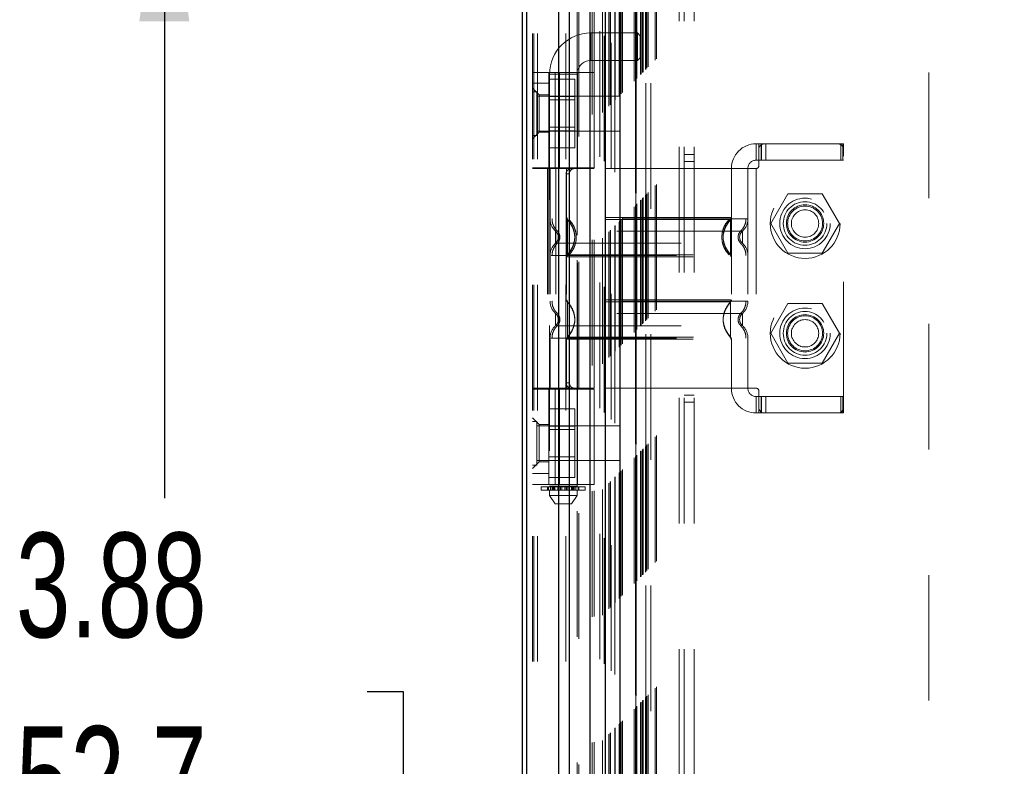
# Model space of a CAD drawing. Header units: inches. Extents: x 0.2 to 10.8, y 0.2 to 8.2.
# Tile 37 of 68: x 2.878 to 3.662, y 4.131 to 4.725. Entities that reach past the tile are written whole.
import ezdxf

# ---------------------------------------------------------------- set-up
doc = ezdxf.new("R2010")
doc.units = ezdxf.units.IN
doc.header["$MEASUREMENT"] = 0
doc.linetypes.add('HIDDEN', pattern=[0.075, 0.05, -0.025])
doc.layers.add('DIMENSIONS', color=140, linetype='Continuous')
doc.styles.add('SLDTEXTSTYLE0', font='TXT', dxfattribs={"width": 0.7})
doc.dimstyles.new('SLDDIMSTYLE0', dxfattribs={"dimtxt": 0.084961, "dimasz": 0.13, "dimexe": 0, "dimexo": 0.0625, "dimgap": 0.02124, "dimtad": 0, "dimtih": 1, "dimtoh": 1, "dimlfac": 9, "dimrnd": 1e-09, "dimzin": 12, "dimdsep": 46, "dimtxsty": 'SLDTEXTSTYLE0', "dimsah": 1, "dimcen": 0.09, "dimadec": 0, "dimazin": 3, "dimtfac": 1, "dimtofl": 0, "dimtmove": 0, "dimatfit": 3, "dimfxl": 0, "dimfrac": 2, "dimtolj": 1, "dimtzin": 12, "dimarcsym": 0})

# ---------------------------------------------------------------- blocks, each defined once
blk = doc.blocks.new('_D_1')
at = {"layer": 'DIMENSIONS'}
for p, q in [((3.61237, 4.85359), (2.86863, 4.85359)), ((2.99363, 4.85359), (2.99363, 4.34419)), ((2.83206, 4.19014), (2.80353, 4.19014)), ((2.80353, 4.19014), (2.80353, 4.05511)), ((3.1552, 4.19014), (3.18373, 4.19014)), ((3.18373, 4.19014), (3.18373, 4.05511)), ((2.80353, 4.05511), (2.83206, 4.05511)), ((3.18373, 4.05511), (3.1552, 4.05511)), ((2.99363, 3.31089), (2.99363, 4.03609)), ((3.61229, 3.31089), (2.86863, 3.31089))]:
    blk.add_line(p, q, dxfattribs=at)
for points in [[(2.99363, 4.85359), (2.97363, 4.72359), (3.01363, 4.72359)], [(2.99363, 3.31089), (3.01363, 3.44089), (2.97363, 3.44089)]]:
    blk.add_solid(points, dxfattribs=at)
at = {"layer": 'DIMENSIONS', "char_height": 0.083333, "attachment_point": 1, "style": 'SLDTEXTSTYLE0'}
for s, insert in [('13.88', (2.83206, 4.31659)), ('352.7', (2.83206, 4.16253))]:
    blk.add_mtext(s, dxfattribs=dict(at, insert=insert))

msp = doc.modelspace()

# ---------------------------------------------------------------- linework, layer by layer
at = {"color": 7, "linetype": 'HIDDEN', "lineweight": 18}
for p, q in [((3.290745, 3.013918), (3.290745, 5.557715)), ((3.286745, 3.013918), (3.286745, 5.163003)), ((3.287916, 3.013918), (3.287916, 5.162339)), ((3.290745, 3.013918), (3.290745, 5.161008)), ((3.313351, 3.013918), (3.313351, 5.150374)), ((3.316179, 3.013918), (3.316179, 5.150029)), ((3.322342, 5.133599), (3.322342, 3.030877)), ((3.323574, 3.032096), (3.323574, 5.132384)), ((3.334245, 3.049647), (3.334245, 5.114833)), ((3.335756, 3.049789), (3.335756, 5.114691)), ((3.340244, 5.115757), (3.340244, 3.048724)), ((3.342514, 3.051036), (3.342514, 5.113444)), ((3.343721, 5.112236), (3.343721, 3.052241)), ((3.347513, 3.056036), (3.347513, 5.108444)), ((3.348599, 3.057121), (3.348599, 5.107359)), ((3.348798, 3.057321), (3.348798, 5.107159)), ((3.349341, 5.106617), (3.349341, 3.057867)), ((3.352357, 5.103644), (3.352357, 3.060836)), ((3.352398, 3.060918), (3.352398, 5.103564)), ((3.352577, 3.061099), (3.352577, 5.103381)), ((3.355669, 3.064191), (3.355669, 5.100289)), ((3.355976, 3.06449), (3.355976, 5.099979)), ((3.356296, 5.099717), (3.356296, 3.064763)), ((3.357405, 3.065928), (3.357405, 5.098552)), ((3.358379, 3.066902), (3.358379, 5.097578)), ((3.367558, 3.076081), (3.367558, 5.0884)), ((3.368669, 3.077192), (3.368669, 5.087288)), ((3.36875, 5.087187), (3.36875, 3.077286)), ((3.368953, 5.086985), (3.368953, 3.077499)), ((3.369225, 5.086733), (3.369225, 3.077747)), ((3.369225, 3.077747), (3.369225, 5.086733)), ((3.36978, 3.078303), (3.36978, 5.086177)), ((3.369844, 3.078343), (3.369844, 5.086121)), ((3.372836, 3.081358), (3.372836, 5.083122)), ((3.372836, 3.081358), (3.372836, 5.083122)), ((3.373157, 3.08168), (3.373157, 5.082801)), ((3.374396, 3.082919), (3.374396, 5.081562)), ((3.37478, 3.083303), (3.37478, 5.081177)), ((3.376748, 3.08525), (3.376748, 5.079232)), ((3.376944, 3.08544), (3.376944, 5.079038)), ((3.377887, 3.086409), (3.377887, 5.078071)), ((3.378917, 3.08744), (3.378917, 5.07704)), ((3.384371, 3.092894), (3.384371, 5.071586)), ((3.385343, 3.093869), (3.385343, 5.070639)), ((3.403522, 3.123807), (3.403522, 5.040584)), ((3.403522, 3.123807), (3.403522, 5.040584)), ((3.407522, 3.123807), (3.407522, 5.040584)), ((3.415522, 3.123807), (3.415522, 5.040584)), ((3.369032, 3.174518), (3.369032, 4.989962)), ((3.377032, 3.174518), (3.377032, 4.989962)), ((3.381032, 3.174518), (3.381032, 4.989962)), ((3.381032, 3.174518), (3.381032, 4.989962)), ((3.602366, 3.382851), (3.602366, 4.781629)), ((3.333114, 4.692548), (3.333114, 4.714421)), ((3.370297, 4.714421), (3.333114, 4.714421)), ((3.370297, 4.714421), (3.370297, 4.692548)), ((3.372484, 4.712233), (3.370297, 4.714421)), ((3.372484, 4.712233), (3.372484, 4.694736)), ((3.333114, 4.692548), (3.370297, 4.692548)), ((3.370297, 4.692548), (3.372484, 4.694736)), ((3.286745, 4.683082), (3.335738, 4.683082)), ((3.299868, 4.607185), (3.299868, 4.683082)), ((3.300305, 4.681612), (3.322178, 4.681612)), ((3.300305, 4.681612), (3.300305, 4.353528)), ((3.304901, 4.607185), (3.304901, 4.683082)), ((3.308298, 4.683082), (3.308298, 4.607185)), ((3.322178, 4.353528), (3.322178, 4.681612)), ((3.322615, 4.607185), (3.322615, 4.683082)), ((3.335738, 4.607185), (3.335738, 4.683082)), ((3.286745, 4.674333), (3.299868, 4.674333)), ((3.299868, 4.677579), (3.320423, 4.677579)), ((3.320423, 4.663915), (3.320423, 4.677579)), ((3.291994, 4.665147), (3.286745, 4.670396)), ((3.290217, 4.667612), (3.286745, 4.667612)), ((3.290217, 4.63289), (3.290217, 4.667612)), ((3.291994, 4.665147), (3.291994, 4.650274)), ((3.299868, 4.665147), (3.291994, 4.665147)), ((3.356189, 4.66414), (3.290217, 4.66414)), ((3.299868, 4.663915), (3.320423, 4.663915)), ((3.320423, 4.661134), (3.299868, 4.661134)), ((3.320423, 4.636587), (3.320423, 4.663915)), ((3.356189, 4.636362), (3.356189, 4.66414)), ((3.291994, 4.650274), (3.291994, 4.635401)), ((3.286745, 4.630151), (3.291994, 4.635401)), ((3.286745, 4.63289), (3.290217, 4.63289)), ((3.290217, 4.636362), (3.356189, 4.636362)), ((3.291994, 4.635401), (3.299868, 4.635401)), ((3.299868, 4.639368), (3.320423, 4.639368)), ((3.299868, 4.636587), (3.320423, 4.636587)), ((3.320423, 4.622923), (3.320423, 4.636587)), ((3.464785, 4.626214), (3.464785, 4.613091)), ((3.464785, 4.626214), (3.466972, 4.626214)), ((3.466972, 4.626214), (3.469159, 4.626214)), ((3.466972, 4.62184), (3.466972, 4.626214)), ((3.468664, 4.613091), (3.468664, 4.626214)), ((3.469159, 4.613091), (3.469159, 4.626214)), ((3.471347, 4.626214), (3.469159, 4.626214)), ((3.529964, 4.626214), (3.471347, 4.626214)), ((3.472563, 4.613091), (3.472563, 4.626214)), ((3.532151, 4.626214), (3.529964, 4.626214)), ((3.532151, 4.613091), (3.532151, 4.626214)), ((3.532151, 4.626214), (3.534339, 4.626214)), ((3.533863, 4.613091), (3.533863, 4.626214)), ((3.534339, 4.62184), (3.534339, 4.626214)), ((3.299868, 4.622923), (3.320423, 4.622923)), ((3.415522, 4.61764), (3.407522, 4.61764)), ((3.466972, 4.62184), (3.466972, 4.608716)), ((3.534339, 4.41624), (3.534339, 4.62184)), ((3.407522, 4.612084), (3.415522, 4.612084)), ((3.466972, 4.613091), (3.464785, 4.613091)), ((3.469159, 4.613091), (3.466972, 4.613091)), ((3.532151, 4.613091), (3.469159, 4.613091)), ((3.534339, 4.613091), (3.532151, 4.613091)), ((3.335738, 4.607185), (3.286745, 4.607185)), ((3.335738, 4.606529), (3.286745, 4.606529)), ((3.298622, 4.606529), (3.298622, 4.431551)), ((3.299868, 4.607185), (3.299868, 4.606529)), ((3.299868, 4.606529), (3.299868, 4.431551)), ((3.300743, 4.606529), (3.300743, 4.431551)), ((3.300743, 4.606529), (3.300743, 4.56652)), ((3.305382, 4.606529), (3.305382, 4.431551)), ((3.313476, 4.602155), (3.313476, 4.435926)), ((3.316053, 4.602155), (3.313476, 4.602155)), ((3.313866, 4.606529), (3.313866, 4.431551)), ((3.313866, 4.606529), (3.313866, 4.567468)), ((3.316053, 4.602155), (3.316053, 4.435926)), ((3.322615, 4.431551), (3.322615, 4.606529)), ((3.4451, 4.606529), (3.335738, 4.606529)), ((3.335738, 4.431551), (3.335738, 4.606529)), ((3.464785, 4.606529), (3.4451, 4.606529)), ((3.4451, 4.606529), (3.4451, 4.431551)), ((3.4451, 4.606529), (3.4451, 4.567468)), ((3.458223, 4.606529), (3.458223, 4.431551)), ((3.458223, 4.606529), (3.458223, 4.56652)), ((3.464785, 4.606529), (3.464785, 4.431551)), ((3.464785, 4.606529), (3.464785, 4.431551)), ((3.490054, 4.586407), (3.47639, 4.56274)), ((3.517381, 4.586407), (3.490054, 4.586407)), ((3.531045, 4.56274), (3.517381, 4.586407)), ((3.315645, 4.56424), (3.314521, 4.565907)), ((3.47639, 4.56274), (3.490054, 4.539073)), ((3.517381, 4.539073), (3.531045, 4.56274)), ((3.307303, 4.551849), (3.307184, 4.552938)), ((3.307184, 4.550759), (3.307303, 4.551849)), ((3.307305, 4.551849), (3.307188, 4.55292)), ((3.307188, 4.550777), (3.307305, 4.551849)), ((3.451778, 4.55292), (3.451661, 4.551849)), ((3.451661, 4.551849), (3.451778, 4.550777)), ((3.314521, 4.53779), (3.315645, 4.539457)), ((3.490054, 4.539073), (3.517381, 4.539073)), ((3.301508, 4.537177), (3.458223, 4.537177)), ((3.314521, 4.50029), (3.315643, 4.498625)), ((3.444445, 4.50029), (3.443321, 4.498623)), ((3.490054, 4.498962), (3.47639, 4.475296)), ((3.517381, 4.498962), (3.490054, 4.498962)), ((3.531045, 4.475296), (3.517381, 4.498962)), ((3.307305, 4.486232), (3.307188, 4.487304)), ((3.307188, 4.48516), (3.307305, 4.486232)), ((3.451778, 4.487304), (3.451661, 4.486232)), ((3.451661, 4.486232), (3.451778, 4.48516)), ((3.451782, 4.487321), (3.451663, 4.486232)), ((3.451663, 4.486232), (3.451782, 4.485142)), ((3.300743, 4.47156), (3.300743, 4.431551)), ((3.313866, 4.470612), (3.313866, 4.431551)), ((3.315643, 4.473838), (3.314521, 4.472173)), ((3.443321, 4.47384), (3.444445, 4.472173)), ((3.4451, 4.470612), (3.4451, 4.431551)), ((3.458223, 4.47156), (3.458223, 4.431551)), ((3.47639, 4.475296), (3.490054, 4.451629)), ((3.517381, 4.451629), (3.531045, 4.475296)), ((3.490054, 4.451629), (3.517381, 4.451629)), ((3.335738, 4.431551), (3.286745, 4.431551)), ((3.286745, 4.430895), (3.335738, 4.430895)), ((3.299868, 4.431551), (3.299868, 4.430895)), ((3.299868, 4.354998), (3.299868, 4.430895)), ((3.304901, 4.354998), (3.304901, 4.430895)), ((3.308298, 4.430895), (3.308298, 4.354998)), ((3.313476, 4.435926), (3.316053, 4.435926)), ((3.322615, 4.354998), (3.322615, 4.430895)), ((3.4451, 4.431551), (3.335738, 4.431551)), ((3.335738, 4.354998), (3.335738, 4.430895)), ((3.464785, 4.431551), (3.4451, 4.431551)), ((3.466972, 4.429364), (3.466972, 4.41624)), ((3.407522, 4.425973), (3.415522, 4.425973)), ((3.464785, 4.424989), (3.464785, 4.411866)), ((3.464785, 4.424989), (3.466972, 4.424989)), ((3.466972, 4.424989), (3.469159, 4.424989)), ((3.468664, 4.411866), (3.468664, 4.424989)), ((3.469159, 4.411866), (3.469159, 4.424989)), ((3.532151, 4.424989), (3.469159, 4.424989)), ((3.472563, 4.411866), (3.472563, 4.424989)), ((3.532151, 4.424989), (3.534339, 4.424989)), ((3.532151, 4.411866), (3.532151, 4.424989)), ((3.533863, 4.411866), (3.533863, 4.424989)), ((3.299868, 4.415134), (3.320423, 4.415134)), ((3.320423, 4.401471), (3.320423, 4.415134)), ((3.407522, 4.420418), (3.415522, 4.420418)), ((3.466972, 4.411866), (3.466972, 4.41624)), ((3.534339, 4.411866), (3.534339, 4.41624)), ((3.291994, 4.40268), (3.286745, 4.407929)), ((3.466972, 4.411866), (3.464785, 4.411866)), ((3.469159, 4.411866), (3.466972, 4.411866)), ((3.471347, 4.411866), (3.469159, 4.411866)), ((3.471347, 4.411866), (3.529964, 4.411866)), ((3.532151, 4.411866), (3.529964, 4.411866)), ((3.534339, 4.411866), (3.532151, 4.411866)), ((3.290217, 4.405168), (3.286745, 4.405168)), ((3.290217, 4.370445), (3.290217, 4.405168)), ((3.356189, 4.401695), (3.290217, 4.401695)), ((3.291994, 4.40268), (3.291994, 4.387807)), ((3.299868, 4.40268), (3.291994, 4.40268)), ((3.299868, 4.401471), (3.320423, 4.401471)), ((3.320423, 4.39869), (3.299868, 4.39869)), ((3.320423, 4.374143), (3.320423, 4.401471)), ((3.356189, 4.373918), (3.356189, 4.401695)), ((3.291994, 4.387807), (3.291994, 4.372933)), ((3.299868, 4.376923), (3.320423, 4.376923)), ((3.299868, 4.374143), (3.320423, 4.374143)), ((3.320423, 4.360479), (3.320423, 4.374143)), ((3.286745, 4.367684), (3.291994, 4.372933)), ((3.286745, 4.370445), (3.290217, 4.370445)), ((3.290217, 4.373918), (3.356189, 4.373918)), ((3.291994, 4.372933), (3.299868, 4.372933)), ((3.299868, 4.363747), (3.286745, 4.363747)), ((3.299868, 4.360479), (3.320423, 4.360479)), ((3.335738, 4.354998), (3.286745, 4.354998)), ((3.293744, 4.353091), (3.30114, 4.353091)), ((3.293744, 4.353091), (3.293744, 4.350466)), ((3.298792, 4.353091), (3.298792, 4.350466)), ((3.29884, 4.350466), (3.29884, 4.353091)), ((3.299441, 4.353091), (3.299441, 4.350466)), ((3.322178, 4.353528), (3.300305, 4.353528)), ((3.30114, 4.353091), (3.30114, 4.350466)), ((3.30114, 4.353091), (3.302499, 4.353091)), ((3.302499, 4.350466), (3.302499, 4.353091)), ((3.302499, 4.353091), (3.304606, 4.353091)), ((3.303045, 4.350466), (3.303045, 4.353091)), ((3.303586, 4.353528), (3.303586, 4.350466)), ((3.303586, 4.353091), (3.303586, 4.350466)), ((3.303683, 4.353091), (3.303683, 4.350466)), ((3.303694, 4.350466), (3.303694, 4.353091)), ((3.304521, 4.350466), (3.304521, 4.353091)), ((3.304606, 4.353091), (3.304606, 4.350466)), ((3.304606, 4.353091), (3.304627, 4.353091)), ((3.304606, 4.353091), (3.306948, 4.353091)), ((3.304627, 4.350466), (3.304627, 4.353091)), ((3.306948, 4.353091), (3.306948, 4.350466)), ((3.306948, 4.353091), (3.308079, 4.353091)), ((3.308079, 4.350466), (3.308079, 4.353091)), ((3.308079, 4.353091), (3.309045, 4.353091)), ((3.309045, 4.353091), (3.309045, 4.350466)), ((3.309045, 4.353091), (3.310029, 4.353091)), ((3.310029, 4.350466), (3.310029, 4.353091)), ((3.310029, 4.353091), (3.312454, 4.353091)), ((3.312454, 4.353091), (3.312454, 4.350466)), ((3.312454, 4.353091), (3.313438, 4.353091)), ((3.313438, 4.350466), (3.313438, 4.353091)), ((3.313438, 4.353091), (3.314404, 4.353091)), ((3.314404, 4.353091), (3.314404, 4.350466)), ((3.314404, 4.353091), (3.315535, 4.353091)), ((3.315535, 4.350466), (3.315535, 4.353091)), ((3.315535, 4.353091), (3.317856, 4.353091)), ((3.317856, 4.353091), (3.317877, 4.353091)), ((3.317856, 4.353091), (3.317856, 4.350466)), ((3.317877, 4.350466), (3.317877, 4.353091)), ((3.317877, 4.353091), (3.319984, 4.353091)), ((3.317963, 4.353091), (3.317963, 4.350466)), ((3.318789, 4.353091), (3.318789, 4.350466)), ((3.3188, 4.350466), (3.3188, 4.353091)), ((3.318897, 4.350466), (3.318897, 4.353528)), ((3.318897, 4.350466), (3.318897, 4.353091)), ((3.319438, 4.353091), (3.319438, 4.350466)), ((3.319984, 4.353091), (3.319984, 4.350466)), ((3.319984, 4.353091), (3.321343, 4.353091)), ((3.321343, 4.350466), (3.321343, 4.353091)), ((3.321343, 4.353091), (3.328739, 4.353091)), ((3.323042, 4.350466), (3.323042, 4.353091)), ((3.323643, 4.353091), (3.323643, 4.350466)), ((3.323691, 4.350466), (3.323691, 4.353091)), ((3.328739, 4.350466), (3.328739, 4.353091)), ((3.30114, 4.350466), (3.293744, 4.350466)), ((3.300305, 4.350466), (3.300305, 4.346092)), ((3.300305, 4.346092), (3.322178, 4.346092)), ((3.300305, 4.346092), (3.30468, 4.33953)), ((3.302499, 4.350466), (3.30114, 4.350466)), ((3.30378, 4.350466), (3.302499, 4.350466)), ((3.303683, 4.350466), (3.318703, 4.350466)), ((3.317803, 4.33953), (3.322178, 4.346092)), ((3.319984, 4.350466), (3.318703, 4.350466)), ((3.321343, 4.350466), (3.319984, 4.350466)), ((3.328739, 4.350466), (3.321343, 4.350466)), ((3.322178, 4.346092), (3.322178, 4.350466)), ((3.30468, 4.33953), (3.317803, 4.33953))]:
    msp.add_line(p, q, dxfattribs=at)
at = {"color": 7, "linetype": 'Continuous', "lineweight": 25}
for p, q in [((3.278745, 3.013918), (3.278745, 5.163912)), ((3.282259, 3.013918), (3.282259, 5.162339)), ((3.307694, 3.013918), (3.307694, 5.150374)), ((3.316179, 3.013918), (3.316179, 5.150029)), ((3.332366, 5.115757), (3.332366, 3.048724)), ((3.344478, 5.103644), (3.344478, 3.060836)), ((3.356296, 5.099717), (3.356296, 3.064763))]:
    msp.add_line(p, q, dxfattribs=at)
at = {"color": 7, "linetype": 'HIDDEN', "lineweight": 18}
for centre, radius in [((3.50381, 4.56274), 0.027778), ((3.503717, 4.562785), 0.020122), ((3.503717, 4.56274), 0.017361), ((3.503717, 4.562785), 0.014873), ((3.503717, 4.56274), 0.013889), ((3.503717, 4.56274), 0.010883), ((3.50381, 4.475296), 0.027778), ((3.503717, 4.475296), 0.020122), ((3.503717, 4.475296), 0.017361), ((3.503717, 4.475296), 0.014873), ((3.503717, 4.475296), 0.013889), ((3.503717, 4.475296), 0.010883)]:
    msp.add_circle(centre, radius, dxfattribs=at)
for centre, radius, start, end in [((3.333114, 4.681612), 0.032808, 90, 180), ((3.333114, 4.681612), 0.010936, 90, 180), ((3.464785, 4.606529), 0.019685, 90, 180), ((3.471347, 4.62184), 0.004374, 90, 180), ((3.529964, 4.62184), 0.004374, 0, 90), ((3.464785, 4.606529), 0.006562, 90, 180), ((3.464785, 4.608716), 0.002187, 270, 0), ((3.313866, 4.56652), 0.013123, 180, 228.236602), ((3.316053, 4.567468), 0.002187, 180, 225.523728), ((3.442913, 4.567468), 0.002187, 314.476272, 360), ((3.4451, 4.56652), 0.013123, 311.763398, 0), ((3.313866, 4.537177), 0.013123, 131.763398, 180), ((3.4451, 4.537177), 0.013123, 0, 48.236602), ((3.316053, 4.536229), 0.002187, 134.476272, 180), ((3.442913, 4.536229), 0.002187, 0, 45.523727), ((3.313866, 4.500903), 0.013123, 180, 228.236602), ((3.316053, 4.501851), 0.002187, 180, 225.523728), ((3.442913, 4.501851), 0.002187, 314.476272, 360), ((3.4451, 4.500903), 0.013123, 311.763398, 0), ((3.313866, 4.47156), 0.013123, 131.763398, 180), ((3.4451, 4.47156), 0.013123, 0, 48.236602), ((3.316053, 4.470612), 0.002187, 134.476272, 180), ((3.442913, 4.470612), 0.002187, 0, 45.523727), ((3.464785, 4.431551), 0.019685, 180, 270), ((3.464785, 4.431551), 0.006562, 180, 270), ((3.464785, 4.429364), 0.002187, 0, 90), ((3.471347, 4.41624), 0.004374, 180, 270), ((3.529964, 4.41624), 0.004374, 270, 0)]:
    msp.add_arc(centre, radius, start, end, dxfattribs=at)
for points, knots in [([(3.317593, 4.606529), (3.317106, 4.606529), (3.316601, 4.606428), (3.31562, 4.606009), (3.315151, 4.60569), (3.314359, 4.604883), (3.314033, 4.604391), (3.313593, 4.603324), (3.313476, 4.602742), (3.313476, 4.602155)], [0, 0, 0, 0, 0.25, 0.25, 0.5, 0.5, 0.75, 0.75, 1, 1, 1, 1]), ([(3.316053, 4.602155), (3.316053, 4.602734), (3.316166, 4.603303), (3.316597, 4.604365), (3.316916, 4.604851), (3.317702, 4.605658), (3.318175, 4.605983), (3.319183, 4.606416), (3.319727, 4.606529), (3.320265, 4.606529)], [0, 0, 0, 0, 0.25, 0.25, 0.5, 0.5, 0.75, 0.75, 1, 1, 1, 1]), ([(3.458223, 4.56652), (3.45793, 4.56652), (3.457344, 4.56652), (3.452662, 4.56652), (3.445385, 4.56652), (3.435517, 4.56652), (3.423511, 4.56652), (3.40981, 4.56652), (3.394943, 4.56652), (3.379483, 4.56652), (3.364022, 4.56652), (3.349157, 4.56652), (3.335453, 4.56652), (3.323454, 4.56652), (3.313564, 4.56652), (3.306367, 4.56652), (3.302226, 4.56652), (3.301687, 4.56652), (3.301508, 4.56652)], [0, 0, 0, 0, 0.0645411, 0.1290823, 0.1936234, 0.2581646, 0.3227057, 0.3872469, 0.451788, 0.5163292, 0.5808703, 0.6454115, 0.7099526, 0.7744938, 0.8390349, 0.9035761, 0.9681172, 1, 1, 1, 1]), ([(3.302263, 4.56652), (3.302318, 4.565604), (3.302429, 4.563751), (3.303321, 4.561091), (3.304685, 4.558649), (3.305972, 4.557337), (3.306608, 4.556689)], [0, 0, 0, 0, 0.2473385, 0.5001343, 0.7528702, 1, 1, 1, 1]), ([(3.314183, 4.567478), (3.31419, 4.567333), (3.314205, 4.567039), (3.314342, 4.566617), (3.314546, 4.566223), (3.314744, 4.566007), (3.314842, 4.5659)], [0, 0, 0, 0, 0.247522, 0.4999967, 0.7524731, 1, 1, 1, 1]), ([(3.444445, 4.565907), (3.444455, 4.565907), (3.44275, 4.565907), (3.436248, 4.565907), (3.431432, 4.565907), (3.419402, 4.565907), (3.412197, 4.565907), (3.396488, 4.565908), (3.387986, 4.565908), (3.370981, 4.565908), (3.362478, 4.565908), (3.34677, 4.565908), (3.339563, 4.565908), (3.327535, 4.565908), (3.322718, 4.565908), (3.316216, 4.565908), (3.314508, 4.565908), (3.314522, 4.565908)], [0, 0, 0, 0, 0.125, 0.125, 0.25, 0.25, 0.375, 0.375, 0.5, 0.5, 0.625, 0.625, 0.75, 0.75, 0.875, 0.875, 1, 1, 1, 1]), ([(3.314521, 4.565907), (3.314521, 4.565944), (3.314521, 4.563611), (3.314521, 4.557368), (3.314521, 4.551849), (3.314521, 4.546329), (3.314521, 4.540086), (3.314521, 4.537753), (3.314521, 4.53779)], [6.2831853, 6.2831853, 6.2831853, 6.2831853, 7.0685835, 7.4612826, 7.8539816, 8.2466807, 8.6393798, 9.424778, 9.424778, 9.424778, 9.424778]), ([(3.320325, 4.553817), (3.32002, 4.555425), (3.319504, 4.558136), (3.317668, 4.561389), (3.316051, 4.563814), (3.315054, 4.565), (3.314521, 4.565634)], [0, 0, 0, 0, 0.3903268, 0.6579933, 0.8169695, 1, 1, 1, 1]), ([(3.444334, 4.567468), (3.444209, 4.567468), (3.443767, 4.567468), (3.440397, 4.567468), (3.434419, 4.567468), (3.426173, 4.567468), (3.416175, 4.567468), (3.404755, 4.567468), (3.392367, 4.567468), (3.379483, 4.567468), (3.366599, 4.567468), (3.354211, 4.567468), (3.342791, 4.567468), (3.332793, 4.567468), (3.324546, 4.567468), (3.318569, 4.567468), (3.315199, 4.567468), (3.314757, 4.567468), (3.314632, 4.567468)], [0, 0, 0, 0, 0.0265657, 0.0941992, 0.1618326, 0.2294661, 0.2970996, 0.3647331, 0.4323665, 0.5, 0.5676335, 0.635267, 0.7029004, 0.7705339, 0.8381674, 0.9058009, 0.9734343, 1, 1, 1, 1]), ([(3.315661, 4.566038), (3.316543, 4.565068), (3.318308, 4.563128), (3.320141, 4.559595), (3.32131, 4.555807), (3.321712, 4.551849), (3.32131, 4.54789), (3.320141, 4.544102), (3.318308, 4.54057), (3.316543, 4.538629), (3.315661, 4.537659)], [0, 0, 0, 0, 0.1250858, 0.2501264, 0.3751555, 0.5, 0.6248445, 0.7498736, 0.8749142, 1, 1, 1, 1]), ([(3.443445, 4.537659), (3.442561, 4.538629), (3.440792, 4.54057), (3.438956, 4.544102), (3.437784, 4.54789), (3.437381, 4.551849), (3.437784, 4.555807), (3.438956, 4.559595), (3.440792, 4.563128), (3.442561, 4.565068), (3.443445, 4.566038)], [0, 0, 0, 0, 0.12508567, 0.25012622, 0.37515537, 0.5, 0.62484463, 0.74987378, 0.87491433, 1, 1, 1, 1]), ([(3.444445, 4.53779), (3.440692, 4.541432), (3.436399, 4.551849), (3.440692, 4.562265), (3.444445, 4.565907)], [0.02713175, 0.02713175, 0.02713175, 0.02713175, 0.5, 0.97286829, 0.97286829, 0.97286829, 0.97286829]), ([(3.444445, 4.565634), (3.443912, 4.565), (3.442915, 4.563814), (3.441298, 4.561389), (3.439462, 4.558136), (3.438946, 4.555425), (3.438641, 4.553817)], [0, 0, 0, 0, 0.18303053, 0.3420067, 0.60967324, 1, 1, 1, 1]), ([(3.444124, 4.5659), (3.444222, 4.566007), (3.44442, 4.566223), (3.444624, 4.566617), (3.444761, 4.567039), (3.444776, 4.567333), (3.444783, 4.567478)], [0, 0, 0, 0, 0.2475269, 0.5000033, 0.752478, 1, 1, 1, 1]), ([(3.444445, 4.53779), (3.444445, 4.537753), (3.444445, 4.540086), (3.444445, 4.546329), (3.444445, 4.551849), (3.444445, 4.557368), (3.444445, 4.563611), (3.444445, 4.565944), (3.444445, 4.565907)], [3.1415927, 3.1415927, 3.1415927, 3.1415927, 3.9269908, 4.3196899, 4.712389, 5.1050881, 5.4977871, 6.2831853, 6.2831853, 6.2831853, 6.2831853]), ([(3.452358, 4.556689), (3.452994, 4.557337), (3.454281, 4.558649), (3.455645, 4.561091), (3.456537, 4.563751), (3.456648, 4.565604), (3.456703, 4.56652)], [0, 0, 0, 0, 0.2471298, 0.4998657, 0.7526615, 1, 1, 1, 1]), ([(3.453842, 4.55673), (3.453854, 4.55673), (3.449483, 4.55673), (3.43258, 4.55673), (3.40903, 4.55673), (3.379483, 4.55673), (3.349936, 4.55673), (3.326386, 4.55673), (3.309483, 4.55673), (3.305112, 4.55673), (3.305124, 4.55673)], [4.7124141, 4.7124141, 4.7124141, 4.7124141, 5.1572161, 5.4883922, 5.8858034, 6.2832146, 6.6806259, 7.0780371, 7.4092131, 7.8540152, 7.8540152, 7.8540152, 7.8540152]), ([(3.306579, 4.554775), (3.306414, 4.555097), (3.306037, 4.555827), (3.305452, 4.556407), (3.305124, 4.556731)], [0, 0, 0, 0, 0.4403802, 1, 1, 1, 1]), ([(3.305125, 4.556732), (3.305125, 4.556732), (3.305125, 4.556604), (3.305125, 4.556115), (3.305125, 4.555753), (3.305125, 4.554849), (3.305125, 4.554308), (3.305125, 4.553127), (3.305125, 4.552488), (3.305125, 4.551209), (3.305125, 4.55057), (3.305125, 4.549389), (3.305125, 4.548848), (3.305125, 4.547944), (3.305125, 4.547582), (3.305125, 4.547093), (3.305125, 4.546966), (3.305125, 4.546966)], [0, 0, 0, 0, 0.125, 0.125, 0.25, 0.25, 0.375, 0.375, 0.5, 0.5, 0.625, 0.625, 0.75, 0.75, 0.875, 0.875, 1, 1, 1, 1]), ([(3.306876, 4.554068), (3.306829, 4.554219), (3.30665, 4.55481), (3.306081, 4.555745), (3.305444, 4.556403), (3.305125, 4.556732)], [0, 0, 0, 0, 0.1474872, 0.574212, 1, 1, 1, 1]), ([(3.307267, 4.552535), (3.307202, 4.552933), (3.30707, 4.553734), (3.306602, 4.554809), (3.305969, 4.555734), (3.305408, 4.556143), (3.305125, 4.55635)], [0, 0, 0, 0, 0.2435771, 0.490859, 0.7427282, 1, 1, 1, 1]), ([(3.30639, 4.556774), (3.306713, 4.556446), (3.30736, 4.55579), (3.308039, 4.554566), (3.308476, 4.553241), (3.308629, 4.551849), (3.308476, 4.550456), (3.308039, 4.549131), (3.30736, 4.547907), (3.306713, 4.547251), (3.30639, 4.546923)], [0, 0, 0, 0, 0.1248323, 0.249939, 0.3751056, 0.5, 0.6248944, 0.750061, 0.8751677, 1, 1, 1, 1]), ([(3.319024, 4.545004), (3.319723, 4.547286), (3.321121, 4.551849), (3.319723, 4.556412), (3.319024, 4.558693)], [0, 0, 0, 0, 0.5, 1, 1, 1, 1]), ([(3.452576, 4.546923), (3.452253, 4.547251), (3.451606, 4.547907), (3.450927, 4.549131), (3.45049, 4.550456), (3.450337, 4.551849), (3.45049, 4.553241), (3.450927, 4.554566), (3.451606, 4.55579), (3.452253, 4.556446), (3.452576, 4.556774)], [0, 0, 0, 0, 0.1248323, 0.249939, 0.3751056, 0.5, 0.6248944, 0.750061, 0.8751677, 1, 1, 1, 1]), ([(3.453841, 4.55635), (3.453558, 4.556143), (3.452997, 4.555734), (3.452364, 4.554809), (3.451896, 4.553734), (3.451764, 4.552933), (3.451699, 4.552535)], [0, 0, 0, 0, 0.2572718, 0.509141, 0.7564229, 1, 1, 1, 1]), ([(3.453841, 4.556732), (3.453522, 4.556403), (3.452885, 4.555745), (3.452316, 4.55481), (3.452137, 4.554219), (3.45209, 4.554068)], [0, 0, 0, 0, 0.425788, 0.8525128, 1, 1, 1, 1]), ([(3.453841, 4.546966), (3.453841, 4.546966), (3.453841, 4.547093), (3.453841, 4.547582), (3.453841, 4.547944), (3.453841, 4.548848), (3.453841, 4.549389), (3.453841, 4.55057), (3.453841, 4.551209), (3.453841, 4.552488), (3.453841, 4.553127), (3.453841, 4.554308), (3.453841, 4.554849), (3.453841, 4.555753), (3.453841, 4.556115), (3.453841, 4.556604), (3.453841, 4.556732), (3.453841, 4.556732)], [0, 0, 0, 0, 0.125, 0.125, 0.25, 0.25, 0.375, 0.375, 0.5, 0.5, 0.625, 0.625, 0.75, 0.75, 0.875, 0.875, 1, 1, 1, 1]), ([(3.306608, 4.547008), (3.305972, 4.54636), (3.304685, 4.545049), (3.303321, 4.542606), (3.302429, 4.539946), (3.302318, 4.538093), (3.302263, 4.537177)], [0, 0, 0, 0, 0.2471298, 0.4998657, 0.7526615, 1, 1, 1, 1]), ([(3.305124, 4.546967), (3.305112, 4.546967), (3.309483, 4.546967), (3.326386, 4.546967), (3.349936, 4.546967), (3.379483, 4.546967), (3.40903, 4.546967), (3.43258, 4.546967), (3.449483, 4.546967), (3.453854, 4.546967), (3.453842, 4.546967)], [4.7123641, 4.7123641, 4.7123641, 4.7123641, 5.1571661, 5.4883421, 5.8857534, 6.2831646, 6.6805758, 7.0779871, 7.4091631, 7.853965, 7.853965, 7.853965, 7.853965]), ([(3.305124, 4.546966), (3.305452, 4.547291), (3.306037, 4.54787), (3.306414, 4.5486), (3.306579, 4.548922)], [0, 0, 0, 0, 0.5596198, 1, 1, 1, 1]), ([(3.305125, 4.547347), (3.305408, 4.547554), (3.305969, 4.547963), (3.306602, 4.548888), (3.30707, 4.549963), (3.307202, 4.550764), (3.307267, 4.551162)], [0, 0, 0, 0, 0.2572718, 0.509141, 0.7564229, 1, 1, 1, 1]), ([(3.305125, 4.546966), (3.305444, 4.547294), (3.306081, 4.547952), (3.30665, 4.548887), (3.306829, 4.549478), (3.306876, 4.54963)], [0, 0, 0, 0, 0.425788, 0.8525128, 1, 1, 1, 1]), ([(3.314521, 4.538063), (3.315054, 4.538697), (3.316051, 4.539883), (3.317668, 4.542308), (3.319504, 4.545562), (3.32002, 4.548272), (3.320325, 4.54988)], [0, 0, 0, 0, 0.1830305, 0.3420067, 0.6096732, 1, 1, 1, 1]), ([(3.438641, 4.54988), (3.438946, 4.548272), (3.439462, 4.545562), (3.441298, 4.542308), (3.442915, 4.539883), (3.443912, 4.538697), (3.444445, 4.538063)], [0, 0, 0, 0, 0.3903268, 0.6579933, 0.8169695, 1, 1, 1, 1]), ([(3.451699, 4.551162), (3.451764, 4.550764), (3.451896, 4.549963), (3.452364, 4.548888), (3.452997, 4.547963), (3.453558, 4.547554), (3.453841, 4.547347)], [0, 0, 0, 0, 0.2435771, 0.490859, 0.7427282, 1, 1, 1, 1]), ([(3.45209, 4.54963), (3.452137, 4.549478), (3.452316, 4.548887), (3.452885, 4.547952), (3.453522, 4.547294), (3.453841, 4.546966)], [0, 0, 0, 0, 0.1474872, 0.574212, 1, 1, 1, 1]), ([(3.456703, 4.537177), (3.456648, 4.538093), (3.456537, 4.539946), (3.455645, 4.542606), (3.454281, 4.545049), (3.452994, 4.54636), (3.452358, 4.547008)], [0, 0, 0, 0, 0.2473385, 0.5001343, 0.7528702, 1, 1, 1, 1]), ([(3.314842, 4.537797), (3.314744, 4.53769), (3.314546, 4.537474), (3.314342, 4.53708), (3.314205, 4.536658), (3.31419, 4.536364), (3.314183, 4.536219)], [0, 0, 0, 0, 0.24752693, 0.50000335, 0.75247804, 1, 1, 1, 1]), ([(3.314522, 4.537789), (3.314508, 4.537789), (3.316216, 4.537789), (3.322718, 4.537789), (3.327535, 4.537789), (3.339563, 4.537789), (3.34677, 4.537789), (3.362478, 4.537789), (3.370981, 4.537789), (3.387986, 4.53779), (3.396488, 4.53779), (3.412197, 4.53779), (3.419402, 4.53779), (3.431432, 4.53779), (3.436248, 4.53779), (3.44275, 4.53779), (3.444455, 4.53779), (3.444445, 4.53779)], [0, 0, 0, 0, 0.125, 0.125, 0.25, 0.25, 0.375, 0.375, 0.5, 0.5, 0.625, 0.625, 0.75, 0.75, 0.875, 0.875, 1, 1, 1, 1]), ([(3.314632, 4.536229), (3.314757, 4.536229), (3.315199, 4.536229), (3.318569, 4.536229), (3.324546, 4.536229), (3.332793, 4.536229), (3.342791, 4.536229), (3.354211, 4.536229), (3.366599, 4.536229), (3.379483, 4.536229), (3.392367, 4.536229), (3.404755, 4.536229), (3.416175, 4.536229), (3.426173, 4.536229), (3.434419, 4.536229), (3.440397, 4.536229), (3.443767, 4.536229), (3.444209, 4.536229), (3.444334, 4.536229)], [0, 0, 0, 0, 0.0265657, 0.0941991, 0.1618326, 0.2294661, 0.2970996, 0.364733, 0.4323665, 0.5, 0.5676335, 0.6352669, 0.7029004, 0.7705339, 0.8381674, 0.9058008, 0.9734343, 1, 1, 1, 1]), ([(3.444783, 4.536219), (3.444776, 4.536364), (3.444761, 4.536658), (3.444624, 4.53708), (3.44442, 4.537474), (3.444222, 4.53769), (3.444124, 4.537797)], [0, 0, 0, 0, 0.24752196, 0.49999665, 0.75247307, 1, 1, 1, 1]), ([(3.458223, 4.500903), (3.45793, 4.500903), (3.457344, 4.500903), (3.452662, 4.500903), (3.445385, 4.500903), (3.435517, 4.500903), (3.423511, 4.500903), (3.40981, 4.500903), (3.394943, 4.500903), (3.379483, 4.500903), (3.364022, 4.500903), (3.349157, 4.500903), (3.335453, 4.500903), (3.323454, 4.500903), (3.313564, 4.500903), (3.306367, 4.500903), (3.302226, 4.500903), (3.301687, 4.500903), (3.301508, 4.500903)], [0, 0, 0, 0, 0.0645411, 0.1290823, 0.1936234, 0.2581646, 0.3227057, 0.3872469, 0.451788, 0.5163292, 0.5808703, 0.6454115, 0.7099526, 0.7744938, 0.8390349, 0.9035761, 0.9681172, 1, 1, 1, 1]), ([(3.302263, 4.500903), (3.302318, 4.499987), (3.302429, 4.498134), (3.303321, 4.495474), (3.304685, 4.493032), (3.305972, 4.49172), (3.306608, 4.491072)], [0, 0, 0, 0, 0.2473385, 0.5001343, 0.7528702, 1, 1, 1, 1]), ([(3.314183, 4.501861), (3.31419, 4.501716), (3.314205, 4.501422), (3.314342, 4.501), (3.314545, 4.500606), (3.314744, 4.50039), (3.314842, 4.500283)], [0, 0, 0, 0, 0.2475219, 0.4999966, 0.752473, 1, 1, 1, 1]), ([(3.314521, 4.50029), (3.314521, 4.500327), (3.314521, 4.497995), (3.314521, 4.491751), (3.314521, 4.486232), (3.314521, 4.480712), (3.314521, 4.474469), (3.314521, 4.472136), (3.314521, 4.472173)], [6.2831853, 6.2831853, 6.2831853, 6.2831853, 7.0685835, 7.4612826, 7.8539816, 8.2466807, 8.6393798, 9.424778, 9.424778, 9.424778, 9.424778]), ([(3.320325, 4.4882), (3.32002, 4.489808), (3.319504, 4.492519), (3.317668, 4.495772), (3.316051, 4.498198), (3.315054, 4.499383), (3.314521, 4.500017)], [0, 0, 0, 0, 0.3903268, 0.6579933, 0.8169695, 1, 1, 1, 1]), ([(3.444334, 4.501851), (3.444209, 4.501851), (3.443767, 4.501851), (3.440397, 4.501851), (3.434419, 4.501851), (3.426173, 4.501851), (3.416175, 4.501851), (3.404755, 4.501851), (3.392367, 4.501851), (3.379483, 4.501851), (3.366599, 4.501851), (3.354211, 4.501851), (3.342791, 4.501851), (3.332793, 4.501851), (3.324546, 4.501851), (3.318569, 4.501851), (3.315199, 4.501851), (3.314757, 4.501851), (3.314632, 4.501851)], [0, 0, 0, 0, 0.0265657, 0.09419917, 0.16183265, 0.22946612, 0.29709959, 0.36473307, 0.43236654, 0.50000002, 0.56763349, 0.63526696, 0.70290044, 0.77053391, 0.83816738, 0.90580086, 0.97343433, 1, 1, 1, 1]), ([(3.444019, 4.50029), (3.443978, 4.50029), (3.443757, 4.50029), (3.441923, 4.50029), (3.438024, 4.50029), (3.431535, 4.50029), (3.422252, 4.50029), (3.410074, 4.50029), (3.395479, 4.50029), (3.379483, 4.50029), (3.363487, 4.50029), (3.348892, 4.50029), (3.336714, 4.50029), (3.327431, 4.50029), (3.320942, 4.50029), (3.317043, 4.50029), (3.31521, 4.50029), (3.314989, 4.50029), (3.314948, 4.50029)], [0, 0, 0, 0, 0.0117088, 0.0629316, 0.120649, 0.1851791, 0.2564308, 0.3337142, 0.4156154, 0.5000373, 0.5844592, 0.6663605, 0.7436438, 0.8148955, 0.8794256, 0.937143, 0.9883658, 1, 1, 1, 1]), ([(3.444445, 4.500017), (3.443912, 4.499383), (3.442915, 4.498198), (3.441298, 4.495772), (3.439462, 4.492519), (3.438946, 4.489808), (3.438641, 4.4882)], [0, 0, 0, 0, 0.1830305, 0.3420067, 0.6096732, 1, 1, 1, 1]), ([(3.444125, 4.500283), (3.444223, 4.50039), (3.444421, 4.500606), (3.444624, 4.501), (3.444762, 4.501422), (3.444777, 4.501716), (3.444784, 4.501861)], [0, 0, 0, 0, 0.2475266, 0.500003, 0.7524778, 1, 1, 1, 1]), ([(3.444445, 4.472173), (3.444445, 4.472136), (3.444445, 4.474469), (3.444445, 4.480712), (3.444445, 4.486232), (3.444445, 4.491751), (3.444445, 4.497995), (3.444445, 4.500327), (3.444445, 4.50029)], [3.1415927, 3.1415927, 3.1415927, 3.1415927, 3.9269908, 4.3196899, 4.712389, 5.1050881, 5.4977871, 6.2831853, 6.2831853, 6.2831853, 6.2831853]), ([(3.452358, 4.491072), (3.452994, 4.49172), (3.454281, 4.493032), (3.455645, 4.495474), (3.456537, 4.498134), (3.456648, 4.499987), (3.456703, 4.500903)], [0, 0, 0, 0, 0.2471298, 0.4998657, 0.7526615, 1, 1, 1, 1]), ([(3.319023, 4.493078), (3.319723, 4.490796), (3.321122, 4.486232), (3.319723, 4.481667), (3.319023, 4.479385)], [0, 0, 0, 0, 0.5, 1, 1, 1, 1]), ([(3.439942, 4.493076), (3.439243, 4.490795), (3.437845, 4.486232), (3.439243, 4.481669), (3.439942, 4.479387)], [0, 0, 0, 0, 0.5, 1, 1, 1, 1]), ([(3.453842, 4.491114), (3.453854, 4.491114), (3.449483, 4.491114), (3.43258, 4.491114), (3.40903, 4.491114), (3.379483, 4.491114), (3.349936, 4.491114), (3.326386, 4.491114), (3.309483, 4.491114), (3.305112, 4.491114), (3.305124, 4.491114)], [4.7124141, 4.7124141, 4.7124141, 4.7124141, 5.1572161, 5.4883922, 5.8858034, 6.2832146, 6.6806259, 7.0780371, 7.4092131, 7.8540152, 7.8540152, 7.8540152, 7.8540152]), ([(3.305125, 4.491115), (3.305125, 4.491115), (3.305125, 4.490988), (3.305125, 4.490498), (3.305125, 4.490136), (3.305125, 4.489233), (3.305125, 4.488691), (3.305125, 4.48751), (3.305125, 4.486871), (3.305125, 4.485593), (3.305125, 4.484954), (3.305125, 4.483773), (3.305125, 4.483231), (3.305125, 4.482327), (3.305125, 4.481965), (3.305125, 4.481476), (3.305125, 4.481349), (3.305125, 4.481349)], [0, 0, 0, 0, 0.125, 0.125, 0.25, 0.25, 0.375, 0.375, 0.5, 0.5, 0.625, 0.625, 0.75, 0.75, 0.875, 0.875, 1, 1, 1, 1]), ([(3.306876, 4.488451), (3.306829, 4.488602), (3.30665, 4.489193), (3.306081, 4.490129), (3.305444, 4.490786), (3.305125, 4.491115)], [0, 0, 0, 0, 0.1474872, 0.574212, 1, 1, 1, 1]), ([(3.307267, 4.486918), (3.307202, 4.487316), (3.30707, 4.488117), (3.306602, 4.489192), (3.305969, 4.490117), (3.305408, 4.490527), (3.305125, 4.490734)], [0, 0, 0, 0, 0.2435771, 0.490859, 0.7427282, 1, 1, 1, 1]), ([(3.305125, 4.48173), (3.305408, 4.481937), (3.305969, 4.482347), (3.306602, 4.483272), (3.30707, 4.484346), (3.307202, 4.485148), (3.307267, 4.485545)], [0, 0, 0, 0, 0.2572718, 0.509141, 0.7564229, 1, 1, 1, 1]), ([(3.305125, 4.481349), (3.305444, 4.481677), (3.306081, 4.482335), (3.30665, 4.483271), (3.306829, 4.483861), (3.306876, 4.484013)], [0, 0, 0, 0, 0.42578797, 0.85251277, 1, 1, 1, 1]), ([(3.30639, 4.491157), (3.306713, 4.49083), (3.30736, 4.490173), (3.308039, 4.488949), (3.308476, 4.487624), (3.308629, 4.486232), (3.308476, 4.484839), (3.308039, 4.483514), (3.30736, 4.48229), (3.306713, 4.481634), (3.30639, 4.481306)], [0, 0, 0, 0, 0.1248323, 0.249939, 0.3751056, 0.5, 0.6248944, 0.750061, 0.8751677, 1, 1, 1, 1]), ([(3.314521, 4.472446), (3.315054, 4.473081), (3.316051, 4.474266), (3.317668, 4.476692), (3.319504, 4.479945), (3.32002, 4.482656), (3.320325, 4.484264)], [0, 0, 0, 0, 0.1830305, 0.3420067, 0.6096732, 1, 1, 1, 1]), ([(3.438641, 4.484264), (3.438946, 4.482656), (3.439462, 4.479945), (3.441298, 4.476692), (3.442915, 4.474266), (3.443912, 4.473081), (3.444445, 4.472446)], [0, 0, 0, 0, 0.3903268, 0.6579933, 0.8169695, 1, 1, 1, 1]), ([(3.452576, 4.481306), (3.452253, 4.481634), (3.451606, 4.48229), (3.450927, 4.483514), (3.45049, 4.484839), (3.450337, 4.486232), (3.45049, 4.487624), (3.450927, 4.488949), (3.451606, 4.490173), (3.452253, 4.49083), (3.452576, 4.491157)], [0, 0, 0, 0, 0.1248323, 0.249939, 0.3751056, 0.5, 0.6248944, 0.750061, 0.8751677, 1, 1, 1, 1]), ([(3.453841, 4.490734), (3.453558, 4.490527), (3.452997, 4.490117), (3.452364, 4.489192), (3.451896, 4.488117), (3.451764, 4.487316), (3.451699, 4.486918)], [0, 0, 0, 0, 0.2572718, 0.509141, 0.7564229, 1, 1, 1, 1]), ([(3.451699, 4.485545), (3.451764, 4.485148), (3.451896, 4.484346), (3.452364, 4.483272), (3.452997, 4.482347), (3.453558, 4.481937), (3.453841, 4.48173)], [0, 0, 0, 0, 0.2435771, 0.490859, 0.7427282, 1, 1, 1, 1]), ([(3.453841, 4.491115), (3.453522, 4.490786), (3.452885, 4.490129), (3.452316, 4.489193), (3.452137, 4.488602), (3.45209, 4.488451)], [0, 0, 0, 0, 0.425788, 0.8525128, 1, 1, 1, 1]), ([(3.45209, 4.484013), (3.452137, 4.483861), (3.452316, 4.483271), (3.452885, 4.482335), (3.453522, 4.481677), (3.453841, 4.481349)], [0, 0, 0, 0, 0.14748723, 0.57421203, 1, 1, 1, 1]), ([(3.453841, 4.491114), (3.453514, 4.49079), (3.452929, 4.490211), (3.452552, 4.48948), (3.452387, 4.489158)], [0, 0, 0, 0, 0.55962, 1, 1, 1, 1]), ([(3.453841, 4.481349), (3.453841, 4.481349), (3.453841, 4.481476), (3.453841, 4.481965), (3.453841, 4.482327), (3.453841, 4.483231), (3.453841, 4.483773), (3.453841, 4.484954), (3.453841, 4.485593), (3.453841, 4.486871), (3.453841, 4.48751), (3.453841, 4.488691), (3.453841, 4.489233), (3.453841, 4.490136), (3.453841, 4.490498), (3.453841, 4.490988), (3.453841, 4.491115), (3.453841, 4.491115)], [0, 0, 0, 0, 0.125, 0.125, 0.25, 0.25, 0.375, 0.375, 0.5, 0.5, 0.625, 0.625, 0.75, 0.75, 0.875, 0.875, 1, 1, 1, 1]), ([(3.306608, 4.481392), (3.305972, 4.480743), (3.304685, 4.479432), (3.303321, 4.476989), (3.302429, 4.474329), (3.302318, 4.472476), (3.302263, 4.47156)], [0, 0, 0, 0, 0.2471298, 0.4998657, 0.7526615, 1, 1, 1, 1]), ([(3.305124, 4.48135), (3.305112, 4.48135), (3.309483, 4.48135), (3.326386, 4.48135), (3.349936, 4.48135), (3.379483, 4.48135), (3.40903, 4.48135), (3.43258, 4.48135), (3.449483, 4.48135), (3.453854, 4.48135), (3.453842, 4.48135)], [4.7123641, 4.7123641, 4.7123641, 4.7123641, 5.1571661, 5.4883421, 5.8857534, 6.2831646, 6.6805758, 7.0779871, 7.4091631, 7.8539651, 7.8539651, 7.8539651, 7.8539651]), ([(3.456703, 4.47156), (3.456648, 4.472476), (3.456537, 4.474329), (3.455645, 4.476989), (3.454281, 4.479432), (3.452994, 4.480743), (3.452358, 4.481392)], [0, 0, 0, 0, 0.2473385, 0.5001343, 0.7528702, 1, 1, 1, 1]), ([(3.452387, 4.483305), (3.452552, 4.482983), (3.452929, 4.482253), (3.453514, 4.481674), (3.453841, 4.48135)], [0, 0, 0, 0, 0.44037997, 1, 1, 1, 1]), ([(3.301508, 4.47156), (3.301687, 4.47156), (3.302226, 4.47156), (3.306367, 4.47156), (3.313564, 4.47156), (3.323454, 4.47156), (3.335453, 4.47156), (3.349157, 4.47156), (3.364022, 4.47156), (3.379483, 4.47156), (3.394943, 4.47156), (3.40981, 4.47156), (3.423511, 4.47156), (3.435517, 4.47156), (3.445385, 4.47156), (3.452662, 4.47156), (3.457344, 4.47156), (3.45793, 4.47156), (3.458223, 4.47156)], [0, 0, 0, 0, 0.0318828, 0.096424, 0.1609651, 0.2255062, 0.2900474, 0.3545885, 0.4191297, 0.4836708, 0.548212, 0.6127531, 0.6772943, 0.7418354, 0.8063766, 0.8709177, 0.9354589, 1, 1, 1, 1]), ([(3.314842, 4.47218), (3.314744, 4.472073), (3.314545, 4.471858), (3.314342, 4.471463), (3.314205, 4.471041), (3.31419, 4.470748), (3.314183, 4.470602)], [0, 0, 0, 0, 0.247527, 0.5000034, 0.7524781, 1, 1, 1, 1]), ([(3.314632, 4.470612), (3.314757, 4.470612), (3.315199, 4.470612), (3.318569, 4.470612), (3.324546, 4.470612), (3.332793, 4.470612), (3.342791, 4.470612), (3.354211, 4.470612), (3.366599, 4.470612), (3.379483, 4.470612), (3.392367, 4.470612), (3.404755, 4.470612), (3.416175, 4.470612), (3.426173, 4.470612), (3.434419, 4.470612), (3.440397, 4.470612), (3.443767, 4.470612), (3.444209, 4.470612), (3.444334, 4.470612)], [0, 0, 0, 0, 0.02656567, 0.09419915, 0.16183262, 0.22946609, 0.29709957, 0.36473304, 0.43236651, 0.49999999, 0.56763346, 0.63526693, 0.70290041, 0.77053388, 0.83816736, 0.90580083, 0.9734343, 1, 1, 1, 1]), ([(3.314948, 4.472173), (3.314989, 4.472173), (3.31521, 4.472173), (3.317043, 4.472173), (3.320942, 4.472173), (3.327431, 4.472173), (3.336714, 4.472173), (3.348892, 4.472173), (3.363487, 4.472173), (3.379483, 4.472173), (3.395479, 4.472173), (3.410074, 4.472173), (3.422252, 4.472173), (3.431535, 4.472173), (3.438024, 4.472173), (3.441923, 4.472173), (3.443757, 4.472173), (3.443978, 4.472173), (3.444019, 4.472173)], [0, 0, 0, 0, 0.0116342, 0.062857, 0.1205744, 0.1851045, 0.2563562, 0.3336395, 0.4155408, 0.4999627, 0.5843846, 0.6662858, 0.7435692, 0.8148209, 0.879351, 0.9370684, 0.9882912, 1, 1, 1, 1]), ([(3.444784, 4.470602), (3.444777, 4.470748), (3.444762, 4.471041), (3.444624, 4.471463), (3.444421, 4.471858), (3.444223, 4.472073), (3.444125, 4.47218)], [0, 0, 0, 0, 0.2475222, 0.499997, 0.7524734, 1, 1, 1, 1]), ([(3.313476, 4.435926), (3.313476, 4.435339), (3.313591, 4.434762), (3.314032, 4.43369), (3.314357, 4.433199), (3.315148, 4.432393), (3.315619, 4.432073), (3.316595, 4.431654), (3.317106, 4.431551), (3.317593, 4.431551)], [0, 0, 0, 0, 0.25, 0.25, 0.5, 0.5, 0.75, 0.75, 1, 1, 1, 1]), ([(3.320265, 4.431551), (3.319727, 4.431551), (3.31919, 4.431662), (3.318176, 4.432097), (3.317705, 4.43242), (3.316918, 4.433227), (3.316598, 4.433715), (3.316168, 4.43477), (3.316053, 4.435346), (3.316053, 4.435926)], [0, 0, 0, 0, 0.25, 0.25, 0.5, 0.5, 0.75, 0.75, 1, 1, 1, 1])]:
    msp.add_open_spline(points, degree=3, knots=knots, dxfattribs=at)
for points in [[(3.320422, 4.551849), (3.320426, 4.55446), (3.319375, 4.559673), (3.316382, 4.564078), (3.314521, 4.565907)], [(3.444445, 4.565907), (3.442584, 4.564078), (3.43959, 4.559673), (3.43854, 4.55446), (3.438544, 4.551849)], [(3.314521, 4.53779), (3.316382, 4.539619), (3.319375, 4.544024), (3.320426, 4.549237), (3.320422, 4.551849)], [(3.438544, 4.551849), (3.43854, 4.549237), (3.43959, 4.544024), (3.442584, 4.539619), (3.444445, 4.53779)], [(3.320422, 4.486232), (3.320426, 4.488844), (3.319375, 4.494056), (3.316382, 4.498462), (3.314521, 4.50029)], [(3.444445, 4.50029), (3.442584, 4.498462), (3.43959, 4.494056), (3.43854, 4.488844), (3.438544, 4.486232)], [(3.314521, 4.472173), (3.316382, 4.474002), (3.319375, 4.478407), (3.320426, 4.48362), (3.320422, 4.486232)], [(3.438544, 4.486232), (3.43854, 4.48362), (3.43959, 4.478407), (3.442584, 4.474002), (3.444445, 4.472173)]]:
    msp.add_open_spline(points, degree=3, dxfattribs=at)

# ---------------------------------------------------------------- dimensions: what is measured, and where the dimension line sits
at = {"layer": 'DIMENSIONS'}
dim = msp.add_linear_dim(base=(2.993629, 3.310888), p1=(3.662366, 4.853592), p2=(3.662291, 3.310888), angle=90, dimstyle='SLDDIMSTYLE0', dxfattribs=at)
dim.commit()
dim.dimension.update_dxf_attribs({"geometry": '_D_1', "text_midpoint": (2.993629, 4.190143), "dimtype": 160})

doc.saveas('drawing.dxf')
